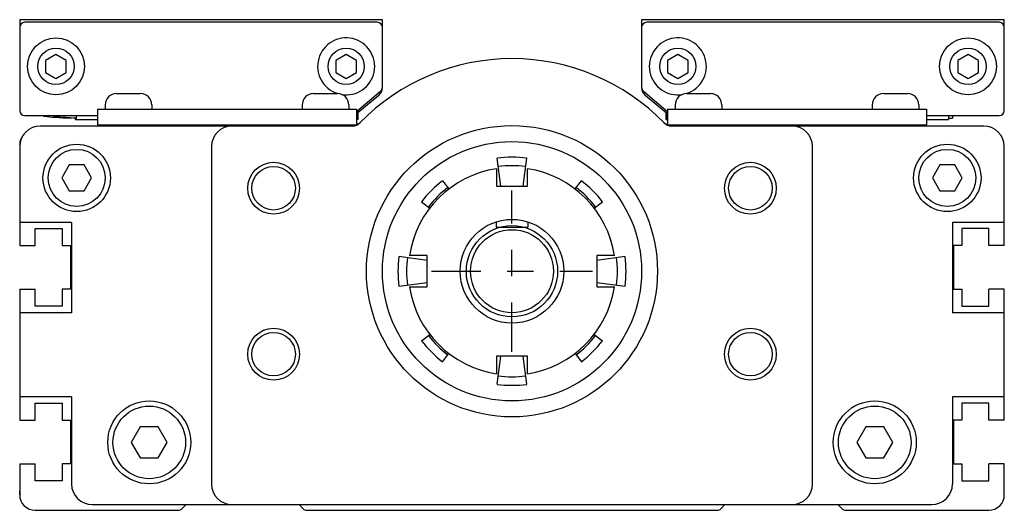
# Model space of a CAD drawing. Extents: x 8 to 48, y 2.1 to 24.2.
# Tile 3 of 3: x 44.3 to 48, y 12.9 to 14.8. Entities that reach past the tile are written whole.
import ezdxf

# ---------------------------------------------------------------- set-up
doc = ezdxf.new("R2010")
doc.units = 0
doc.header["$LTSCALE"] = 0.5
doc.header["$MEASUREMENT"] = 0
doc.linetypes.add('CENTER', pattern=[0.6, 0.375, -0.075, 0.075, -0.075])
doc.layers.get('0').update_dxf_attribs({"linetype": 'CONTINUOUS'})

msp = doc.modelspace()

# ---------------------------------------------------------------- linework, layer by layer
for p, q in [((44.2747, 14.7656), (44.2747, 14.4211)), ((45.6526, 14.7656), (44.2747, 14.7656)), ((45.6329, 14.7557), (44.2944, 14.7557)), ((45.6526, 14.509), (45.6526, 14.7656)), ((46.6369, 14.7656), (46.6369, 14.509)), ((48.0148, 14.7656), (46.6369, 14.7656)), ((47.9951, 14.7557), (46.6566, 14.7557)), ((48.0148, 14.4211), (48.0148, 14.7656)), ((44.4125, 14.6338), (44.3731, 14.6111)), ((44.4518, 14.6111), (44.4125, 14.6338)), ((45.5148, 14.6338), (45.4755, 14.6111)), ((45.5542, 14.6111), (45.5148, 14.6338)), ((46.7747, 14.6338), (46.7353, 14.6111)), ((46.814, 14.6111), (46.7747, 14.6338)), ((47.877, 14.6338), (47.8377, 14.6111)), ((47.9164, 14.6111), (47.877, 14.6338)), ((44.3731, 14.6111), (44.3731, 14.5657)), ((44.4518, 14.5657), (44.4518, 14.6111)), ((45.4755, 14.6111), (45.4755, 14.5657)), ((45.5542, 14.5657), (45.5542, 14.6111)), ((46.7353, 14.6111), (46.7353, 14.5657)), ((46.814, 14.5657), (46.814, 14.6111)), ((47.8377, 14.6111), (47.8377, 14.5657)), ((47.9164, 14.5657), (47.9164, 14.6111)), ((44.3731, 14.5657), (44.4125, 14.5429)), ((44.4125, 14.5429), (44.4518, 14.5657)), ((45.4755, 14.5657), (45.5148, 14.5429)), ((45.5148, 14.5429), (45.5542, 14.5657)), ((46.7353, 14.5657), (46.7747, 14.5429)), ((46.7747, 14.5429), (46.814, 14.5657)), ((47.8377, 14.5657), (47.877, 14.5429)), ((47.877, 14.5429), (47.9164, 14.5657)), ((44.6428, 14.4851), (44.7333, 14.4851)), ((45.3908, 14.4851), (45.4814, 14.4851)), ((45.5542, 14.4172), (45.6456, 14.4939)), ((45.6386, 14.4782), (45.5593, 14.4117)), ((46.6439, 14.4939), (46.7353, 14.4172)), ((46.7315, 14.4106), (46.6509, 14.4782)), ((46.8081, 14.4851), (46.8987, 14.4851)), ((47.5562, 14.4851), (47.6467, 14.4851)), ((44.5995, 14.4418), (44.5995, 14.4261)), ((44.7766, 14.4418), (44.7766, 14.4261)), ((45.3475, 14.4418), (45.3475, 14.4261)), ((45.5247, 14.4418), (45.5247, 14.4261)), ((46.7648, 14.4418), (46.7648, 14.4261)), ((46.942, 14.4418), (46.942, 14.4261)), ((47.5128, 14.4418), (47.5128, 14.4261)), ((47.69, 14.4418), (47.69, 14.4261)), ((44.2944, 14.4014), (44.5699, 14.4014)), ((44.4893, 14.4014), (44.4893, 14.3871)), ((44.5699, 14.4261), (44.5699, 14.367)), ((44.5699, 14.4261), (45.5542, 14.4261)), ((45.5542, 14.4261), (45.5542, 14.3677)), ((45.5593, 14.4215), (45.5593, 14.3871)), ((46.7302, 14.3871), (46.7302, 14.4106)), ((46.7334, 14.4188), (46.7334, 14.3871)), ((46.7353, 14.4261), (46.7353, 14.3677)), ((46.7353, 14.4261), (47.7195, 14.4261)), ((47.7195, 14.4261), (47.7195, 14.367)), ((47.7195, 14.4014), (47.9951, 14.4014)), ((47.8034, 14.4014), (47.8034, 14.3871)), ((47.818, 14.4014), (47.818, 14.3915)), ((44.3787, 14.398), (44.3878, 14.3971)), ((44.4715, 14.3939), (44.4715, 14.3915)), ((44.4861, 14.3871), (44.4861, 14.393)), ((44.4861, 14.3871), (44.5699, 14.3871)), ((44.5699, 14.367), (45.5526, 14.367)), ((44.6388, 14.367), (44.6388, 14.362)), ((44.7373, 14.367), (44.7373, 14.362)), ((44.8281, 14.362), (44.8281, 14.367)), ((45.2173, 14.362), (45.2173, 14.367)), ((45.3377, 14.362), (45.3377, 14.367)), ((45.3869, 14.367), (45.3869, 14.362)), ((45.4853, 14.367), (45.4853, 14.362)), ((45.5593, 14.3871), (45.5542, 14.3871)), ((46.7302, 14.3871), (46.7353, 14.3871)), ((46.7369, 14.367), (47.7195, 14.367)), ((46.8042, 14.367), (46.8042, 14.362)), ((46.9026, 14.367), (46.9026, 14.362)), ((46.9518, 14.362), (46.9518, 14.367)), ((47.0722, 14.362), (47.0722, 14.367)), ((47.4614, 14.362), (47.4614, 14.367)), ((47.5522, 14.367), (47.5522, 14.362)), ((47.6506, 14.367), (47.6506, 14.362)), ((47.7195, 14.3871), (47.8034, 14.3871)), ((47.8034, 14.3924), (47.818, 14.3915)), ((45.5383, 14.362), (44.3534, 14.362)), ((47.9361, 14.362), (46.7512, 14.362)), ((44.2747, 14.2833), (44.2747, 13.9082)), ((45.003, 14.2833), (45.003, 13.0037)), ((47.2865, 13.0037), (47.2865, 14.2833)), ((48.0148, 13.9082), (48.0148, 14.2833)), ((44.4628, 14.2143), (44.4344, 14.165)), ((44.5196, 14.2143), (44.4628, 14.2143)), ((44.548, 14.165), (44.5196, 14.2143)), ((46.1022, 14.1337), (46.0882, 14.2402)), ((46.1872, 14.1337), (46.2013, 14.2402)), ((47.7699, 14.2143), (47.7415, 14.165)), ((47.8267, 14.2143), (47.7699, 14.2143)), ((47.8551, 14.165), (47.8267, 14.2143)), ((46.0857, 14.2001), (46.0857, 14.1337)), ((46.2038, 14.1337), (46.2038, 14.2001)), ((44.4344, 14.165), (44.4628, 14.1158)), ((44.5196, 14.1158), (44.548, 14.165)), ((45.8811, 14.1544), (45.9051, 14.1231)), ((46.3844, 14.1231), (46.4084, 14.1544)), ((47.7415, 14.165), (47.7699, 14.1158)), ((47.8267, 14.1158), (47.8551, 14.165)), ((44.4628, 14.1158), (44.5196, 14.1158)), ((46.0857, 14.1337), (46.2038, 14.1337)), ((47.7699, 14.1158), (47.8267, 14.1158)), ((45.8012, 14.0745), (45.8325, 14.0504)), ((46.457, 14.0504), (46.4883, 14.0745)), ((44.4717, 13.996), (44.2747, 13.996)), ((44.4717, 13.996), (44.4717, 13.653)), ((46.0847, 13.9983), (46.0847, 13.9777)), ((46.2047, 13.9983), (46.2047, 13.9777)), ((48.0148, 13.996), (47.8178, 13.996)), ((47.8178, 13.996), (47.8178, 13.653)), ((46.0847, 13.9777), (46.2047, 13.9777)), ((45.7154, 13.8674), (45.8219, 13.8533)), ((45.8219, 13.8699), (45.7555, 13.8699)), ((45.8219, 13.7518), (45.8219, 13.8699)), ((46.534, 13.8699), (46.4676, 13.8699)), ((46.4676, 13.8699), (46.4676, 13.7518)), ((46.4676, 13.8533), (46.5741, 13.8674)), ((45.7154, 13.7543), (45.8219, 13.7683)), ((46.4676, 13.7683), (46.5741, 13.7543)), ((44.2747, 13.7429), (44.2747, 13.2454)), ((45.7555, 13.7518), (45.8219, 13.7518)), ((46.4676, 13.7518), (46.534, 13.7518)), ((48.0148, 13.2454), (48.0148, 13.7429)), ((44.4717, 13.653), (44.2747, 13.653)), ((48.0148, 13.653), (47.8178, 13.653)), ((45.8012, 13.5472), (45.8325, 13.5712)), ((46.457, 13.5712), (46.4883, 13.5472)), ((45.8811, 13.4673), (45.9051, 13.4986)), ((46.2038, 13.488), (46.0857, 13.488)), ((46.0857, 13.488), (46.0857, 13.4216)), ((46.0882, 13.3815), (46.1022, 13.488)), ((46.2013, 13.3815), (46.1872, 13.488)), ((46.2038, 13.4216), (46.2038, 13.488)), ((46.3844, 13.4986), (46.4084, 13.4673)), ((44.4717, 13.334), (44.2747, 13.334)), ((44.4717, 13.334), (44.4717, 13.0037)), ((47.8178, 13.334), (47.8178, 13.0037)), ((48.0148, 13.334), (47.8178, 13.334)), ((44.7327, 13.2203), (44.6986, 13.1612)), ((44.8009, 13.2203), (44.7327, 13.2203)), ((44.835, 13.1612), (44.8009, 13.2203)), ((47.4886, 13.2203), (47.4545, 13.1612)), ((47.5568, 13.2203), (47.4886, 13.2203)), ((47.5909, 13.1612), (47.5568, 13.2203)), ((44.6986, 13.1612), (44.7327, 13.1022)), ((44.8009, 13.1022), (44.835, 13.1612)), ((47.4545, 13.1612), (47.4886, 13.1022)), ((47.5568, 13.1022), (47.5909, 13.1612)), ((44.7327, 13.1022), (44.8009, 13.1022)), ((47.4886, 13.1022), (47.5568, 13.1022)), ((44.2747, 13.0801), (44.2747, 12.9624)), ((48.0148, 12.9624), (48.0148, 13.0801)), ((44.2747, 12.9624), (44.2747, 12.9774)), ((48.0148, 12.9624), (48.0148, 12.9774)), ((44.5497, 12.925), (47.7398, 12.925)), ((44.9066, 12.925), (44.8907, 12.9091)), ((45.3516, 12.9091), (45.3357, 12.925)), ((46.9538, 12.925), (46.9379, 12.9091)), ((47.3988, 12.9091), (47.3829, 12.925)), ((44.3337, 12.9034), (44.8768, 12.9034)), ((45.3655, 12.9034), (46.924, 12.9034)), ((47.4127, 12.9034), (47.9558, 12.9034))]:
    msp.add_line(p, q)
at = {"color": 2, "linetype": 'CENTER'}
for p, q in [((46.1447, 13.5048), (46.1447, 14.1168)), ((45.8387, 13.8108), (46.4507, 13.8108))]:
    msp.add_line(p, q, dxfattribs=at)
at = {"color": 7, "linetype": 'CONTINUOUS'}
for p, q in [((44.3339, 13.9082), (44.3339, 13.9732)), ((44.3339, 13.9732), (44.4362, 13.9732)), ((44.4362, 13.9732), (44.4362, 13.9082)), ((47.8533, 13.9732), (47.8533, 13.9082)), ((47.9556, 13.9732), (47.8533, 13.9732)), ((47.9556, 13.9082), (47.9556, 13.9732)), ((44.2747, 13.9082), (44.3339, 13.9082)), ((44.4362, 13.9082), (44.4677, 13.9082)), ((44.4677, 13.9082), (44.4677, 13.7429)), ((47.8533, 13.9082), (47.8218, 13.9082)), ((47.8218, 13.9082), (47.8218, 13.7429)), ((48.0148, 13.9082), (47.9556, 13.9082)), ((44.2747, 13.7429), (44.3339, 13.7429)), ((44.3339, 13.6779), (44.3339, 13.7429)), ((44.4362, 13.7429), (44.4362, 13.6779)), ((44.4677, 13.7429), (44.4362, 13.7429)), ((47.8218, 13.7429), (47.8533, 13.7429)), ((47.8533, 13.7429), (47.8533, 13.6779)), ((48.0148, 13.7429), (47.9556, 13.7429)), ((47.9556, 13.6779), (47.9556, 13.7429)), ((44.4362, 13.6779), (44.3339, 13.6779)), ((47.8533, 13.6779), (47.9556, 13.6779)), ((44.3339, 13.3104), (44.4362, 13.3104)), ((44.3339, 13.2454), (44.3339, 13.3104)), ((44.4362, 13.3104), (44.4362, 13.2454)), ((47.8533, 13.3104), (47.8533, 13.2454)), ((47.9556, 13.3104), (47.8533, 13.3104)), ((47.9556, 13.2454), (47.9556, 13.3104)), ((44.2747, 13.2454), (44.3339, 13.2454)), ((44.4362, 13.2454), (44.4677, 13.2454)), ((44.4677, 13.2454), (44.4677, 13.0801)), ((47.8218, 13.2454), (47.8218, 13.0801)), ((47.8533, 13.2454), (47.8218, 13.2454)), ((48.0148, 13.2454), (47.9556, 13.2454)), ((44.2747, 13.0801), (44.3339, 13.0801)), ((44.3339, 13.0151), (44.3339, 13.0801)), ((44.4677, 13.0801), (44.4362, 13.0801)), ((44.4362, 13.0801), (44.4362, 13.0151)), ((47.8218, 13.0801), (47.8533, 13.0801)), ((47.8533, 13.0801), (47.8533, 13.0151)), ((48.0148, 13.0801), (47.9556, 13.0801)), ((47.9556, 13.0151), (47.9556, 13.0801)), ((44.4362, 13.0151), (44.3339, 13.0151)), ((47.8533, 13.0151), (47.9556, 13.0151))]:
    msp.add_line(p, q, dxfattribs=at)
for points in [[(44.3634, 14.401), (44.3638, 14.4008), (44.3665, 14.3998), (44.3715, 14.3989), (44.3787, 14.398)], [(44.4028, 14.401), (44.4031, 14.4008), (44.4059, 14.3998), (44.4109, 14.3989), (44.418, 14.398), (44.4272, 14.3971), (44.4382, 14.3962), (44.4507, 14.3952), (44.4646, 14.3943), (44.4795, 14.3934), (44.4893, 14.3928)], [(44.3878, 14.3971), (44.3988, 14.3962), (44.4114, 14.3952), (44.4252, 14.3943), (44.4401, 14.3934), (44.4556, 14.3925), (44.4715, 14.3915)]]:
    msp.add_lwpolyline(points)
for centre, radius in [((44.4125, 14.5884), 0.1083), ((47.877, 14.5884), 0.1083), ((44.4125, 14.5884), 0.0689), ((45.5148, 14.5884), 0.0689), ((46.7747, 14.5884), 0.0689), ((47.877, 14.5884), 0.0689), ((46.1447, 13.8108), 0.5528), ((44.4912, 14.165), 0.128), ((46.1447, 13.8108), 0.4921), ((47.7983, 14.165), 0.128), ((44.4912, 14.165), 0.1083), ((47.7983, 14.165), 0.1083), ((45.2392, 14.1258), 0.0984), ((47.0503, 14.1258), 0.0984), ((45.2392, 14.1258), 0.0827), ((47.0503, 14.1258), 0.0827), ((46.1447, 13.8108), 0.1968), ((46.1447, 13.8108), 0.1732), ((46.1447, 13.8108), 0.1575), ((45.2392, 13.4959), 0.0984), ((45.2392, 13.4959), 0.0827), ((47.0503, 13.4959), 0.0984), ((47.0503, 13.4959), 0.0827), ((44.7668, 13.1612), 0.1575), ((47.5227, 13.1612), 0.1575), ((44.7668, 13.1612), 0.1378), ((47.5227, 13.1612), 0.1378)]:
    msp.add_circle(centre, radius)
for centre, radius, start, end in [((44.2944, 14.736), 0.0197, 90, 180), ((45.6329, 14.736), 0.0197, 0, 90), ((46.6566, 14.736), 0.0197, 90, 180), ((47.9951, 14.736), 0.0197, 0, 90), ((45.5148, 14.5884), 0.1083, 260.818, 252.033), ((46.7747, 14.5884), 0.1083, 287.967, 279.182), ((46.1447, 13.8108), 0.8071, 44.2407, 135.7593), ((44.6428, 14.4418), 0.0433, 90, 180), ((44.7333, 14.4418), 0.0433, 0, 90), ((45.3908, 14.4418), 0.0433, 90, 180), ((45.4814, 14.4418), 0.0433, 0, 90), ((45.6133, 14.5083), 0.0394, 310, 0), ((45.6329, 14.509), 0.0197, 310, 0), ((46.6566, 14.509), 0.0197, 180, 230), ((46.6762, 14.5083), 0.0394, 180, 230), ((46.8081, 14.4418), 0.0433, 90, 180), ((46.8987, 14.4418), 0.0433, 0, 90), ((47.5562, 14.4418), 0.0433, 90, 180), ((47.6467, 14.4418), 0.0433, 0, 90), ((44.2944, 14.4211), 0.0197, 180, 270), ((46.7568, 14.4407), 0.0394, 230, 233.4328), ((47.9951, 14.4211), 0.0197, 270, 0), ((45.5301, 14.4211), 0.0591, 270, 315.1572), ((45.5383, 14.4014), 0.0394, 270, 315.7593), ((46.7594, 14.4211), 0.0591, 224.8428, 270), ((46.7512, 14.4014), 0.0394, 224.2407, 270), ((44.3534, 14.2833), 0.0787, 90, 180), ((44.3337, 14.2905), 0.0591, 136.3107, 180), ((44.3337, 14.2905), 0.0591, 136.3107, 180), ((45.0818, 14.2833), 0.0787, 90, 180), ((47.2077, 14.2833), 0.0787, 0, 90), ((47.9361, 14.2833), 0.0787, 0, 90), ((46.1447, 13.8108), 0.4331, 82.5, 97.5), ((46.1447, 13.8108), 0.3937, 98.6269, 171.3731), ((46.1447, 13.8108), 0.4005, 82.5, 97.5), ((46.1447, 13.8108), 0.3937, 8.6269, 81.3731), ((46.1447, 13.8108), 0.4331, 127.5, 142.5), ((46.1447, 13.8108), 0.4331, 37.5, 52.5), ((46.1447, 13.8108), 0.4005, 127.5, 142.5), ((46.1447, 13.8108), 0.4005, 37.5, 52.5), ((46.1447, 13.8108), 0.4331, 172.5, 187.5), ((46.1447, 13.8108), 0.4005, 172.5, 187.5), ((46.1447, 13.8108), 0.4005, 352.5, 7.5), ((46.1447, 13.8108), 0.4331, 352.5, 7.5), ((46.1447, 13.8108), 0.3937, 188.6269, 261.3731), ((46.1447, 13.8108), 0.3937, 278.6269, 351.3731), ((46.1447, 13.8108), 0.4331, 217.5, 232.5), ((46.1447, 13.8108), 0.4005, 217.5, 232.5), ((46.1447, 13.8108), 0.4005, 307.5, 322.5), ((46.1447, 13.8108), 0.4331, 307.5, 322.5), ((46.1447, 13.8108), 0.4005, 262.5, 277.5), ((46.1447, 13.8108), 0.4331, 262.5, 277.5), ((44.5504, 13.0037), 0.0787, 180, 270), ((45.0818, 13.0037), 0.0787, 180, 270), ((47.2077, 13.0037), 0.0787, 270, 0), ((47.7391, 13.0037), 0.0787, 270, 0), ((44.3337, 12.9624), 0.0591, 180, 270), ((47.9558, 12.9624), 0.0591, 270, 0), ((44.8768, 12.923), 0.0197, 270, 315), ((45.3655, 12.923), 0.0197, 225, 270), ((46.924, 12.923), 0.0197, 270, 315), ((47.4127, 12.923), 0.0197, 225, 270)]:
    msp.add_arc(centre, radius, start, end)

doc.saveas('drawing.dxf')
